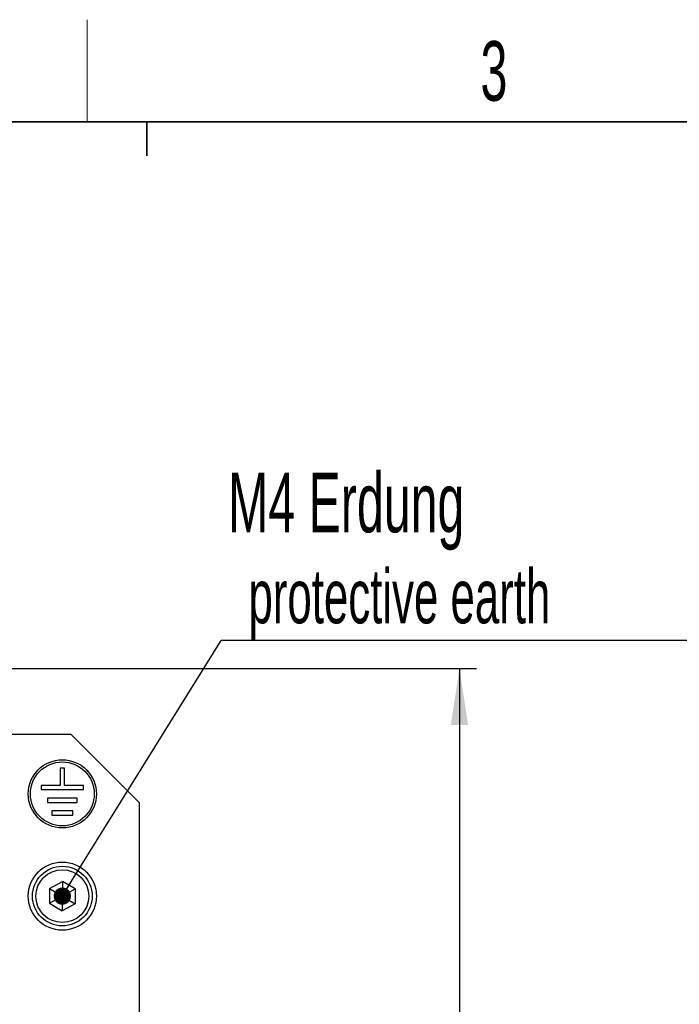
# Model space of a CAD drawing. Header units: millimetres. Extents: x 5 to 418, y 2 to 292.
# Tile 17 of 39: x 118 to 156, y 231 to 288. Entities that reach past the tile are written whole.
import ezdxf

# ---------------------------------------------------------------- set-up
doc = ezdxf.new("R2010")
doc.units = ezdxf.units.MM
doc.layers.add('SLD-0', color=7, linetype='Continuous')
doc.styles.add('SLDTEXTSTYLE0', font='TXT', dxfattribs={"width": 0.605})
doc.dimstyles.new('SLDDIMSTYLE0', dxfattribs={"dimtxt": 3.5, "dimasz": 3.302, "dimexe": 0, "dimexo": 0.0625, "dimgap": 0.875, "dimtad": 1, "dimdec": 1, "dimlfac": 2, "dimrnd": 1e-09, "dimzin": 12, "dimdsep": 46, "dimtxsty": 'SLDTEXTSTYLE0', "dimsah": 1, "dimcen": 0.09, "dimadec": 0, "dimazin": 3, "dimtfac": 1, "dimtofl": 0, "dimtmove": 0, "dimatfit": 3, "dimfxl": 1, "dimfrac": 2, "dimtolj": 1, "dimtzin": 12, "dimarcsym": 0})
doc.dimstyles.new('SLDDIMSTYLE2', dxfattribs={"dimtxt": 0.18, "dimasz": 1.016, "dimexe": 0, "dimexo": 0.0625, "dimgap": 0, "dimtad": 0, "dimtih": 1, "dimtoh": 1, "dimdec": 0, "dimrnd": 1e-09, "dimzin": 0, "dimdsep": 46, "dimtxsty": 'Standard', "dimblk1": 'DOT', "dimblk2": 'DOT', "dimsah": 1, "dimcen": 0.09, "dimadec": 0, "dimazin": 0, "dimtfac": 1.016, "dimtdec": 0, "dimtofl": 0, "dimtmove": 0, "dimatfit": 3, "dimldrblk": 'DOT', "dimfxl": 1, "dimfrac": 2, "dimtolj": 1, "dimtzin": 0, "dimarcsym": 0})

# ---------------------------------------------------------------- blocks, each defined once
blk = doc.blocks.new('_D')
at = {"layer": 'SLD-0'}
for p, q in [((115.724, 250.411), (144.329, 250.411)), ((143.329, 250.411), (143.329, 176.036)), ((136.536, 176.036), (144.329, 176.036))]:
    blk.add_line(p, q, dxfattribs=at)
for points in [[(143.329, 250.411), (142.821, 247.109), (143.837, 247.109)], [(143.329, 176.036), (143.837, 179.338), (142.821, 179.338)]]:
    blk.add_solid(points, dxfattribs=at)
at = {"layer": 'SLD-0', "insert": (138.817, 207.208), "char_height": 3.5, "attachment_point": 1, "rotation": 90, "style": 'SLDTEXTSTYLE0'}
blk.add_mtext('148,8', dxfattribs=at)
blk = doc.blocks.new('SW_NOTE_0_15')
at = {"layer": 'SLD-0', "color": 0}
blk.add_line((30.237, 0), (0, 0), dxfattribs=at)
at = {"layer": 'SLD-0', "color": 0, "attachment_point": 1, "style": 'SLDTEXTSTYLE0'}
for s, insert, char_height in [('M4 Erdung', (0.416, 9.839), 3.5), ('protective earth', (1.606, 4.174), 3.175)]:
    blk.add_mtext(s, dxfattribs=dict(at, insert=insert, char_height=char_height))
blk = doc.blocks.new('_Dot')
at = {"color": 0, "linetype": 'ByBlock', "lineweight": -2}
blk.add_line((-0.5, 0), (-1, 0), dxfattribs=at)
at = {"color": 0, "linetype": 'ByBlock', "const_width": 0.5}
blk.add_lwpolyline([(-0.25, 0, 1), (0.25, 0, 1)], format="xyb", close=True, dxfattribs=at)

msp = doc.modelspace()

# ---------------------------------------------------------------- linework, layer by layer
at = {"color": 7, "linetype": 'Continuous', "lineweight": 25}
for p, q in [((117.0365, 246.5613), (120.5365, 246.5613)), ((124.5365, 242.5613), (120.5365, 246.5613)), ((119.9115, 244.5613), (119.9115, 243.5613)), ((120.1615, 244.5613), (119.9115, 244.5613)), ((120.1615, 243.5613), (120.1615, 244.5613)), ((119.9115, 243.5613), (118.7865, 243.5613)), ((118.7865, 243.5613), (118.7865, 243.3113)), ((118.7865, 243.3113), (121.2865, 243.3113)), ((121.2865, 243.5613), (120.1615, 243.5613)), ((121.2865, 243.3113), (121.2865, 243.5613)), ((120.9115, 242.8113), (119.1615, 242.8113)), ((119.1615, 242.8113), (119.1615, 242.5613)), ((120.9115, 242.5613), (120.9115, 242.8113)), ((119.1615, 242.5613), (120.9115, 242.5613)), ((124.5365, 242.5613), (124.5365, 223.0613)), ((120.6615, 242.0613), (119.4115, 242.0613)), ((119.4115, 242.0613), (119.4115, 241.8113)), ((119.4115, 241.8113), (120.6615, 241.8113)), ((120.6615, 241.8113), (120.6615, 242.0613)), ((119.293, 237.5055), (120.0494, 237.9272)), ((120.0494, 237.9272), (120.0365, 237.0613)), ((120.7929, 237.483), (120.0494, 237.9272)), ((119.293, 237.5055), (119.28, 236.6395)), ((119.28, 236.6395), (120.0365, 237.0613)), ((119.293, 237.5055), (120.0365, 237.0613)), ((120.0365, 237.0613), (120.0235, 236.1953)), ((120.0365, 237.0613), (120.7929, 237.483)), ((120.0365, 237.0613), (120.7799, 236.617)), ((120.7929, 237.483), (120.7799, 236.617)), ((119.28, 236.6395), (120.0235, 236.1953)), ((120.7799, 236.617), (120.0235, 236.1953))]:
    msp.add_line(p, q, dxfattribs=at)
for centre, radius in [((120.0365, 243.0613), 2), ((120.0365, 243.0613), 1.875), ((120.0365, 237.0613), 2), ((120.0365, 237.0613), 1.75), ((120.0365, 237.0613), 1.55)]:
    msp.add_circle(centre, radius, dxfattribs=at)
at = {"layer": 'SLD-0', "lineweight": 18}
msp.add_line((121.5, 282.5), (121.5, 288.5), dxfattribs=at)
at = {"layer": 'SLD-0', "lineweight": 35}
msp.add_line((408, 282.5), (26, 282.5), dxfattribs=at)
at = {"layer": 'SLD-0'}
for p, q in [((125, 280.5), (125, 282.5)), ((125, 282.5), (125, 280.5))]:
    msp.add_line(p, q, dxfattribs=at)

# ---------------------------------------------------------------- block references
msp.add_blockref('SW_NOTE_0_15', (129.3477, 252.0732), dxfattribs=at)

# ---------------------------------------------------------------- texts
at = {"layer": 'SLD-0', "insert": (145.3527, 287.243), "char_height": 3.5, "attachment_point": 2, "style": 'SLDTEXTSTYLE0'}
msp.add_mtext('3', dxfattribs=at)

# ---------------------------------------------------------------- dimensions: what is measured, and where the dimension line sits
at = {"layer": 'SLD-0'}
dim = msp.add_linear_dim(base=(143.3286935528, 176.0362596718), p1=(115.7239552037, 250.4112596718), p2=(136.5364552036, 176.0362596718), angle=90, dimstyle='SLDDIMSTYLE0', dxfattribs=at)
dim.commit()
dim.dimension.update_dxf_attribs({"geometry": '_D', "text_midpoint": (143.3286935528, 213.2237596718), "dimtype": 160})

# ---------------------------------------------------------------- leaders
msp.add_leader([(120.0365, 237.0613), (129.3477, 252.0732)], dimstyle='SLDDIMSTYLE2', dxfattribs=at)

doc.saveas('drawing.dxf')
